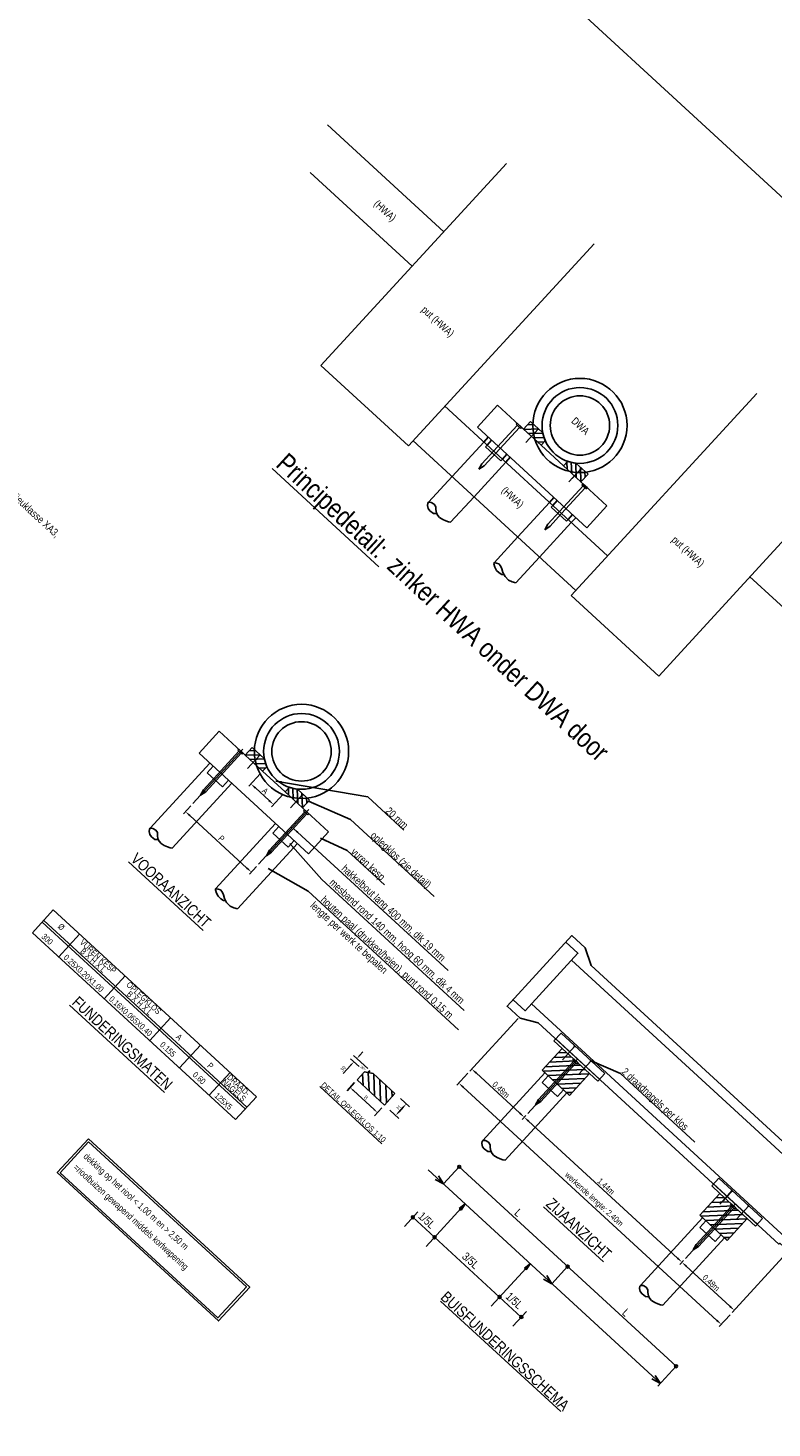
# Model space of a CAD drawing. Header units: metres. Extents: x 111546 to 149831, y 498798 to 507863.
# Tile 143 of 256: x 113102.61 to 113107.61, y 500845.88 to 500855.3. Entities that reach past the tile are written whole.
import ezdxf
from ezdxf.enums import TextEntityAlignment as Align

# ---------------------------------------------------------------- set-up
doc = ezdxf.new("R2010")
doc.units = ezdxf.units.M
doc.linetypes.add('DASHDOT', pattern=[25.4, 12.7, -6.35, 0, -6.35])
for name, color, linetype in [('7-maatvoering', 3, 'Continuous'), ('7-nw-constr- hout', 3, 'Continuous'), ('7-nw-details', 2, 'Continuous'), ('temp', 7, 'Continuous')]:
    doc.layers.add(name, color=color, linetype=linetype)
doc.styles.get("Standard").update_dxf_attribs({"font": 'isocp-ie.shx'})
doc.styles.add('Zaanstad', font='ARIALN.TTF')
doc.dimstyles.new('1-10', dxfattribs={"dimscale": 0.01, "dimtxt": 2.5, "dimasz": 3, "dimexe": 3, "dimexo": 5, "dimgap": 1, "dimtad": 1, "dimzin": 0, "dimdsep": 46, "dimtxsty": 'Standard', "dimcen": 0, "dimclrd": 3, "dimclre": 3, "dimclrt": 3, "dimadec": 0, "dimazin": 0, "dimtfac": 1, "dimtofl": 0, "dimtmove": 0, "dimatfit": 3, "dimfxl": 1, "dimtolj": 1, "dimtzin": 0, "dimarcsym": 0})
doc.dimstyles.new('1-20', dxfattribs={"dimtxt": 0.04, "dimasz": 0.04, "dimexe": 0.02, "dimexo": 0.02, "dimgap": 0.01, "dimtad": 1, "dimzin": 0, "dimdsep": 46, "dimtxsty": 'Zaanstad', "dimcen": 0, "dimclrd": 256, "dimclre": 256, "dimclrt": 256, "dimadec": 0, "dimazin": 0, "dimtfac": 1, "dimtofl": 0, "dimtmove": 0, "dimatfit": 3, "dimfxl": 1, "dimtfill": 1, "dimtolj": 1, "dimtzin": 0, "dimlwd": -1, "dimlwe": -1, "dimarcsym": 0})

# ---------------------------------------------------------------- blocks, each defined once
blk = doc.blocks.new('*D1342')
at = {"layer": '7-nw-details', "transparency": 16777216}
for p, q in [((113104.1715, 500850.2854), (113104.093, 500850.2001)), ((113104.136, 500850.1877), (113104.2281, 500850.1031)), ((113104.3224, 500850.1467), (113104.244, 500850.0613))]:
    blk.add_line(p, q, dxfattribs=at)
for points in [[(113104.1405, 500850.1926), (113104.1315, 500850.1828), (113104.1065, 500850.2148)], [(113104.2326, 500850.108), (113104.2236, 500850.0982), (113104.2575, 500850.076)]]:
    blk.add_solid(points, dxfattribs=at)
at = {"layer": 'Defpoints', "color": 0, "transparency": 16777216}
for p in [(113104.185, 500850.3002), (113104.336, 500850.1614), (113104.2575, 500850.076)]:
    blk.add_point(p, dxfattribs=at)
at = {"layer": '7-nw-details', "transparency": 16777216, "insert": (113104.2023, 500850.1675), "char_height": 0.04, "attachment_point": 5, "rotation": 317.41437, "style": 'Zaanstad', "bg_fill": 3, "box_fill_scale": 1.1, "bg_fill_color": 256, "bg_fill_true_color": 13158600, "bg_fill_transparency": 0}
blk.add_mtext('\\A1;A', dxfattribs=at)
blk = doc.blocks.new('hakkelbout')
at = {"layer": '7-maatvoering', "linetype": 'DASHDOT', "ltscale": 0.5}
blk.add_line((0, 0.0157), (0, -0.3834), dxfattribs=at)
at = {"layer": '7-nw-constr- hout'}
for p, q in [((-0.016, 0), (0.016, 0)), ((-0.008, -0.008), (-0.008, -0.2885)), ((0.008, -0.008), (0.008, -0.2886)), ((-0.008, -0.2885), (0, -0.3212)), ((0.008, -0.2886), (0, -0.3212))]:
    blk.add_line(p, q, dxfattribs=at)
at = {"layer": '7-nw-constr- hout', "ltscale": 0.2}
for p, q in [((-0.016, 0), (-0.016, -0.008)), ((-0.016, -0.008), (0.016, -0.008)), ((0.016, 0), (0.016, -0.008))]:
    blk.add_line(p, q, dxfattribs=at)
blk = doc.blocks.new('*D1343')
at = {"layer": '7-nw-details', "transparency": 16777216}
for p, q in [((113103.7007, 500850.0671), (113103.6519, 500850.014)), ((113103.6949, 500850.0017), (113104.0795, 500849.6482)), ((113104.1442, 500849.6595), (113104.0954, 500849.6064))]:
    blk.add_line(p, q, dxfattribs=at)
for points in [[(113103.6994, 500850.0066), (113103.6904, 500849.9968), (113103.6654, 500850.0287)], [(113104.084, 500849.6531), (113104.075, 500849.6433), (113104.1089, 500849.6212)]]:
    blk.add_solid(points, dxfattribs=at)
at = {"layer": 'Defpoints', "color": 0, "transparency": 16777216}
for p in [(113103.7142, 500850.0818), (113104.1577, 500849.6742), (113104.1089, 500849.6212)]:
    blk.add_point(p, dxfattribs=at)
at = {"layer": '7-nw-details', "transparency": 16777216, "insert": (113103.9075, 500849.847), "char_height": 0.04, "attachment_point": 5, "rotation": 317.41437, "style": 'Zaanstad', "bg_fill": 3, "box_fill_scale": 1.1, "bg_fill_color": 256, "bg_fill_true_color": 13158600, "bg_fill_transparency": 0}
blk.add_mtext('\\A1;P', dxfattribs=at)
blk = doc.blocks.new('*D1344')
at = {"layer": '7-nw-details', "transparency": 16777216}
for p, q in [((113105.9038, 500848.6362), (113105.5786, 500848.2823)), ((113105.6216, 500848.2699), (113105.916, 500847.9993)), ((113105.9553, 500847.983), (113105.9319, 500847.9575))]:
    blk.add_line(p, q, dxfattribs=at)
for points in [[(113105.6261, 500848.2748), (113105.6171, 500848.265), (113105.5921, 500848.297)], [(113105.9205, 500848.0042), (113105.9115, 500847.9944), (113105.9455, 500847.9722)]]:
    blk.add_solid(points, dxfattribs=at)
at = {"layer": 'Defpoints', "color": 0, "transparency": 16777216}
for p in [(113105.9174, 500848.6509), (113105.9455, 500847.9722), (113105.9689, 500847.9977)]:
    blk.add_point(p, dxfattribs=at)
at = {"layer": '7-nw-details', "transparency": 16777216, "insert": (113105.7894, 500848.157), "char_height": 0.04, "attachment_point": 5, "rotation": 317.41437, "style": 'Zaanstad', "bg_fill": 3, "box_fill_scale": 1.1, "bg_fill_color": 256, "bg_fill_true_color": 13158600, "bg_fill_transparency": 0}
blk.add_mtext('\\A1;0.48m', dxfattribs=at)
blk = doc.blocks.new('*D1345')
at = {"layer": '7-nw-details', "transparency": 16777216}
for p, q in [((113105.9553, 500847.983), (113105.9319, 500847.9575)), ((113105.9749, 500847.9452), (113106.9776, 500847.0237)), ((113107.0169, 500847.0074), (113106.9935, 500846.9819))]:
    blk.add_line(p, q, dxfattribs=at)
for points in [[(113105.9794, 500847.9501), (113105.9704, 500847.9403), (113105.9455, 500847.9722)], [(113106.9821, 500847.0286), (113106.9731, 500847.0188), (113107.007, 500846.9966)]]:
    blk.add_solid(points, dxfattribs=at)
at = {"layer": 'Defpoints', "color": 0, "transparency": 16777216}
for p in [(113105.9689, 500847.9977), (113107.007, 500846.9966), (113107.0304, 500847.0221)]:
    blk.add_point(p, dxfattribs=at)
at = {"layer": '7-nw-details', "transparency": 16777216, "insert": (113106.4966, 500847.5066), "char_height": 0.04, "attachment_point": 5, "rotation": 317.41437, "style": 'Zaanstad', "bg_fill": 3, "box_fill_scale": 1.1, "bg_fill_color": 256, "bg_fill_true_color": 13158600, "bg_fill_transparency": 0}
blk.add_mtext('\\A1;1.44m', dxfattribs=at)
blk = doc.blocks.new('*D1346')
at = {"layer": '7-nw-details', "transparency": 16777216}
for p, q in [((113107.0169, 500847.0074), (113106.9935, 500846.9819)), ((113107.7115, 500847.0564), (113107.3456, 500846.6582)), ((113107.0365, 500846.9695), (113107.3297, 500846.7))]:
    blk.add_line(p, q, dxfattribs=at)
for points in [[(113107.041, 500846.9744), (113107.032, 500846.9646), (113107.007, 500846.9966)], [(113107.3342, 500846.7049), (113107.3252, 500846.6951), (113107.3592, 500846.6729)]]:
    blk.add_solid(points, dxfattribs=at)
at = {"layer": 'Defpoints', "color": 0, "transparency": 16777216}
for p in [(113107.0304, 500847.0221), (113107.7251, 500847.0711), (113107.3592, 500846.6729)]:
    blk.add_point(p, dxfattribs=at)
at = {"layer": '7-nw-details', "transparency": 16777216, "insert": (113107.2037, 500846.8572), "char_height": 0.04, "attachment_point": 5, "rotation": 317.41437, "style": 'Zaanstad', "bg_fill": 3, "box_fill_scale": 1.1, "bg_fill_color": 256, "bg_fill_true_color": 13158600, "bg_fill_transparency": 0}
blk.add_mtext('\\A1;0.48m', dxfattribs=at)
blk = doc.blocks.new('*D1347')
at = {"layer": '7-nw-details', "transparency": 16777216}
for p, q in [((113105.5651, 500848.2676), (113105.4912, 500848.1872)), ((113105.5342, 500848.1749), (113107.2424, 500846.605)), ((113107.3321, 500846.6435), (113107.2583, 500846.5632))]:
    blk.add_line(p, q, dxfattribs=at)
for points in [[(113105.5387, 500848.1798), (113105.5297, 500848.17), (113105.5048, 500848.202)], [(113107.2469, 500846.6099), (113107.2378, 500846.6001), (113107.2718, 500846.5779)]]:
    blk.add_solid(points, dxfattribs=at)
at = {"layer": 'Defpoints', "color": 0, "transparency": 16777216}
for p in [(113105.5786, 500848.2823), (113107.3456, 500846.6582), (113107.2718, 500846.5779)]:
    blk.add_point(p, dxfattribs=at)
at = {"layer": '7-nw-details', "transparency": 16777216, "insert": (113106.4126, 500847.4164), "char_height": 0.04, "attachment_point": 5, "rotation": 317.41437, "style": 'Zaanstad', "bg_fill": 3, "box_fill_scale": 1.1, "bg_fill_color": 256, "bg_fill_true_color": 13158600, "bg_fill_transparency": 0}
blk.add_mtext('\\A1;werkende lengte: 2.40m', dxfattribs=at)
blk = doc.blocks.new('*D1348')
at = {"layer": '7-nw-details', "color": 3, "lineweight": -2, "transparency": 16777216}
for p, q in [((113104.8029, 500848.2047), (113104.7529, 500848.1502)), ((113104.7953, 500848.152), (113104.9354, 500848.0233)), ((113104.9872, 500848.0353), (113104.9372, 500847.9809))]:
    blk.add_line(p, q, dxfattribs=at)
at = {"layer": '7-nw-details', "color": 3, "transparency": 16777216}
for points in [[(113104.7986, 500848.1557), (113104.7919, 500848.1484), (113104.7732, 500848.1723)], [(113104.9388, 500848.0269), (113104.932, 500848.0196), (113104.9575, 500848.003)]]:
    blk.add_solid(points, dxfattribs=at)
at = {"layer": 'Defpoints', "color": 0, "transparency": 16777216}
for p in [(113104.8368, 500848.2415), (113105.0211, 500848.0721), (113104.9575, 500848.003)]:
    blk.add_point(p, dxfattribs=at)
at = {"layer": '7-nw-details', "color": 3, "transparency": 16777216, "insert": (113104.8805, 500848.1042), "char_height": 0.025, "attachment_point": 5, "rotation": 317.41437}
blk.add_mtext('\\A1;B', dxfattribs=at)
blk = doc.blocks.new('*D1349')
at = {"layer": '7-nw-details', "color": 3, "lineweight": -2, "transparency": 16777216}
for p, q in [((113105.0412, 500848.0202), (113105.1023, 500847.964)), ((113105.1005, 500848.0064), (113105.1309, 500848.0394)), ((113105.1122, 500848.0974), (113105.1733, 500848.0412))]:
    blk.add_line(p, q, dxfattribs=at)
at = {"layer": '7-nw-details', "color": 3, "transparency": 16777216}
for points in [[(113105.1273, 500848.0428), (113105.1346, 500848.0361), (113105.1512, 500848.0615)], [(113105.0969, 500848.0097), (113105.1042, 500848.003), (113105.0802, 500847.9843)]]:
    blk.add_solid(points, dxfattribs=at)
at = {"layer": 'Defpoints', "color": 0, "transparency": 16777216}
for p in [(113105.0754, 500848.1313), (113105.0044, 500848.054), (113105.1512, 500848.0615)]:
    blk.add_point(p, dxfattribs=at)
at = {"layer": '7-nw-details', "color": 3, "transparency": 16777216, "insert": (113105.0992, 500848.0381), "char_height": 0.025, "attachment_point": 5, "rotation": 47.41437}
blk.add_mtext('\\A1;H', dxfattribs=at)
blk = doc.blocks.new('*D1350')
at = {"layer": '7-nw-details', "color": 3, "lineweight": -2, "transparency": 16777216}
for p, q in [((113104.8393, 500848.389), (113104.8596, 500848.4111)), ((113104.7784, 500848.3227), (113104.7259, 500848.2657)), ((113104.834, 500848.3124), (113104.7766, 500848.3651)), ((113104.8925, 500848.2993), (113104.7969, 500848.3872))]:
    blk.add_line(p, q, dxfattribs=at)
at = {"layer": '7-nw-details', "color": 3, "transparency": 16777216}
for points in [[(113104.7747, 500848.3261), (113104.7821, 500848.3193), (113104.7987, 500848.3448)], [(113104.8356, 500848.3924), (113104.843, 500848.3856), (113104.819, 500848.3669)]]:
    blk.add_solid(points, dxfattribs=at)
at = {"layer": 'Defpoints', "color": 0, "transparency": 16777216}
for p in [(113104.7987, 500848.3448), (113104.8708, 500848.2785), (113104.9293, 500848.2655)]:
    blk.add_point(p, dxfattribs=at)
at = {"layer": '7-nw-details', "color": 3, "transparency": 16777216, "insert": (113104.7254, 500848.2984), "char_height": 0.025, "attachment_point": 5, "rotation": 47.41437}
blk.add_mtext('\\A1;30', dxfattribs=at)
blk = doc.blocks.new('buis400')
at = {"layer": '7-nw-details'}
for p, q in [((2.51, 0.2), (0.11, 0.2)), ((2.51, -0.2), (0.11, -0.2))]:
    blk.add_line(p, q, dxfattribs=at)
blk.add_lwpolyline([(2.51, -0.255), (2.43, -0.255), (2.43, -0.2625), (0.23, -0.2625), (0.12, -0.3225), (0, -0.3225), (0, 0.3225), (0.12, 0.3225), (0.23, 0.2625), (2.43, 0.2625), (2.43, 0.255), (2.51, 0.255)], close=True, dxfattribs=at)
blk.add_lwpolyline([(0, 0.2625), (0.11, 0.2625), (0.11, -0.2625), (0, -0.2625)], dxfattribs=at)
blk = doc.blocks.new('AAANDPIJL')
at = {"color": 3, "linetype": 'Continuous'}
for p, q in [((0, 0), (0.434, -0.9)), ((0.645, -0.748), (0, 0)), ((0.434, -0.9), (0.715, -0.697))]:
    blk.add_line(p, q, dxfattribs=at)
blk.add_lwpolyline([(0.715, -0.697), (0, 0), (0.505, -0.849)], dxfattribs=at)

msp = doc.modelspace()

# ---------------------------------------------------------------- linework, layer by layer
at = {"layer": '7-nw-details'}
for p, q in [((113104.6212, 500854.6489), (113105.404, 500853.9295)), ((113105.827, 500854.3898), (113104.5774, 500853.0302)), ((113104.5041, 500854.3287), (113105.1908, 500853.6976)), ((113106.416, 500853.8484), (113105.1664, 500852.4888)), ((113104.5774, 500853.0302), (113105.1664, 500852.4888)), ((113107.5113, 500852.8418), (113106.2617, 500851.4822)), ((113105.4091, 500852.7576), (113106.5067, 500851.7488)), ((113105.8976, 500852.6416), (113105.9271, 500852.6145)), ((113105.8982, 500852.6274), (113105.7391, 500852.4543)), ((113105.913, 500852.6139), (113105.7538, 500852.4408)), ((113105.196, 500852.5256), (113106.2936, 500851.5169)), ((113105.7391, 500852.4543), (113105.6609, 500852.3693)), ((113105.6609, 500852.3693), (113105.6407, 500852.3324)), ((113105.6756, 500852.3557), (113105.6407, 500852.3324)), ((113105.7538, 500852.4408), (113105.6756, 500852.3557)), ((113108.1003, 500852.3004), (113106.8507, 500850.9408)), ((113106.3417, 500852.2198), (113106.1826, 500852.0467)), ((113106.3564, 500852.2063), (113106.1973, 500852.0332)), ((113106.3706, 500852.2069), (113106.3411, 500852.234)), ((113106.1826, 500852.0467), (113106.1044, 500851.9616)), ((113106.1973, 500852.0332), (113106.1191, 500851.9481)), ((113106.1044, 500851.9616), (113106.0842, 500851.9248)), ((113106.1191, 500851.9481), (113106.0842, 500851.9248)), ((113107.4624, 500851.6098), (113108.2082, 500850.9243)), ((113106.2617, 500851.4822), (113106.8507, 500850.9408)), ((113104.4826, 500850.013), (113104.2454, 500849.7548)), ((113104.4968, 500850.0136), (113104.4673, 500850.0407)), ((113104.2306, 500849.7683), (113104.2104, 500849.7315)), ((113104.2454, 500849.7548), (113104.2104, 500849.7315))]:
    msp.add_line(p, q, dxfattribs=at)
at = {"layer": '7-nw-details', "ltscale": 0.2}
for p, q in [((113105.6306, 500852.6153), (113105.7659, 500852.7626)), ((113105.7659, 500852.7626), (113105.941, 500852.6018)), ((113105.8976, 500852.6416), (113105.8909, 500852.6342)), ((113105.9883, 500852.6533), (113105.941, 500852.6018)), ((113105.9883, 500852.6533), (113106.0679, 500852.5802)), ((113105.6306, 500852.6153), (113106.3669, 500851.9386)), ((113105.7039, 500852.5478), (113105.6734, 500852.5147)), ((113105.8909, 500852.6342), (113105.9203, 500852.6071)), ((113105.9271, 500852.6145), (113105.9203, 500852.6071)), ((113105.941, 500852.6018), (113106.0588, 500852.4935)), ((113105.9424, 500852.6004), (113106.0414, 500852.6046)), ((113106.0415, 500852.6044), (113105.957, 500852.5122)), ((113105.9683, 500852.6315), (113106.0101, 500852.6333)), ((113105.9737, 500852.5717), (113106.0693, 500852.5757)), ((113106.0049, 500852.543), (113106.0786, 500852.5461)), ((113106.0859, 500852.5229), (113106.0679, 500852.5802)), ((113105.6734, 500852.5147), (113105.4602, 500852.2828)), ((113105.6848, 500852.4835), (113105.6952, 500852.4947)), ((113105.6848, 500852.4835), (113105.788, 500852.3888)), ((113105.6952, 500852.4947), (113105.7257, 500852.5279)), ((113106.0361, 500852.5143), (113106.0796, 500852.5161)), ((113106.0859, 500852.5229), (113106.0588, 500852.4935)), ((113106.0588, 500852.4935), (113106.2098, 500852.3547)), ((113105.8207, 500852.3793), (113105.6075, 500852.1474)), ((113105.788, 500852.3888), (113105.7982, 500852.3999)), ((113105.7982, 500852.3999), (113105.8288, 500852.4332)), ((113105.8508, 500852.4122), (113105.8207, 500852.3793)), ((113106.2368, 500852.3841), (113106.2098, 500852.3547)), ((113106.2098, 500852.3547), (113106.3276, 500852.2464)), ((113106.2337, 500852.3327), (113106.2317, 500852.3786)), ((113106.2368, 500852.3841), (113106.2954, 500852.3711)), ((113106.2649, 500852.304), (113106.2617, 500852.3786)), ((113106.2961, 500852.2753), (113106.292, 500852.3718)), ((113106.2954, 500852.3711), (113106.375, 500852.298)), ((113105.4602, 500852.2828), (113105.3011, 500852.1097)), ((113106.3301, 500852.3389), (113106.2456, 500852.2468)), ((113106.3301, 500852.3389), (113106.2677, 500852.2708)), ((113106.3273, 500852.2461), (113106.3232, 500852.3456)), ((113106.375, 500852.298), (113106.3276, 500852.2464)), ((113106.356, 500852.2774), (113106.3544, 500852.3169)), ((113106.3276, 500852.2464), (113106.5023, 500852.0859)), ((113106.3411, 500852.234), (113106.3343, 500852.2266)), ((113106.3638, 500852.1995), (113106.3343, 500852.2266)), ((113106.3706, 500852.2069), (113106.3638, 500852.1995)), ((113105.6075, 500852.1474), (113105.4502, 500851.9763)), ((113106.1152, 500852.1086), (113105.902, 500851.8767)), ((113106.1456, 500852.1417), (113106.1152, 500852.1086)), ((113106.1267, 500852.0773), (113106.1371, 500852.0885)), ((113106.1267, 500852.0773), (113106.178, 500852.0302)), ((113106.1371, 500852.0885), (113106.1676, 500852.1218)), ((113106.3669, 500851.9386), (113106.5023, 500852.0859)), ((113106.178, 500852.0302), (113106.2299, 500851.9826)), ((113106.2299, 500851.9826), (113106.2402, 500851.9938)), ((113106.2402, 500851.9938), (113106.2707, 500852.027)), ((113106.2927, 500852.006), (113106.2625, 500851.9732)), ((113106.2625, 500851.9732), (113106.0493, 500851.7413)), ((113105.902, 500851.8767), (113105.7422, 500851.7028)), ((113106.0493, 500851.7413), (113105.8899, 500851.5679)), ((113103.7568, 500850.422), (113103.8921, 500850.5693)), ((113103.8921, 500850.5693), (113104.0672, 500850.4085)), ((113103.7568, 500850.422), (113104.4931, 500849.7453)), ((113104.1145, 500850.46), (113104.0672, 500850.4085)), ((113104.0672, 500850.4085), (113104.185, 500850.3002)), ((113104.0686, 500850.4071), (113104.1676, 500850.4113)), ((113104.1677, 500850.411), (113104.0832, 500850.3189)), ((113104.0945, 500850.4382), (113104.1363, 500850.44)), ((113104.0999, 500850.3784), (113104.1955, 500850.3824)), ((113104.1145, 500850.46), (113104.1941, 500850.3868)), ((113104.2121, 500850.3296), (113104.1941, 500850.3868)), ((113103.8301, 500850.3545), (113103.4274, 500849.9164)), ((113103.811, 500850.2902), (113103.8519, 500850.3346)), ((113103.811, 500850.2902), (113103.9142, 500850.1955)), ((113104.1311, 500850.3497), (113104.2048, 500850.3528)), ((113104.1623, 500850.321), (113104.2058, 500850.3228)), ((113104.2121, 500850.3296), (113104.185, 500850.3002)), ((113104.185, 500850.3002), (113104.336, 500850.1614)), ((113103.9771, 500850.2189), (113103.5764, 500849.783)), ((113103.9142, 500850.1955), (113103.955, 500850.2399)), ((113104.3631, 500850.1908), (113104.336, 500850.1614)), ((113104.3631, 500850.1908), (113104.4216, 500850.1778)), ((113104.336, 500850.1614), (113104.4538, 500850.0531)), ((113104.3599, 500850.1394), (113104.3579, 500850.1853)), ((113104.4563, 500850.1456), (113104.3718, 500850.0535)), ((113104.3911, 500850.1107), (113104.3879, 500850.1853)), ((113104.4563, 500850.1456), (113104.3939, 500850.0775)), ((113104.4223, 500850.082), (113104.4182, 500850.1785)), ((113104.4216, 500850.1778), (113104.5012, 500850.1047)), ((113104.4536, 500850.0528), (113104.4494, 500850.1523)), ((113104.5012, 500850.1047), (113104.4538, 500850.0531)), ((113104.4823, 500850.0841), (113104.4806, 500850.1236)), ((113104.4538, 500850.0531), (113104.6285, 500849.8926)), ((113104.4673, 500850.0407), (113104.4606, 500850.0333)), ((113104.49, 500850.0062), (113104.4606, 500850.0333)), ((113104.4968, 500850.0136), (113104.49, 500850.0062)), ((113104.2719, 500849.9484), (113103.8684, 500849.5095)), ((113104.2529, 500849.884), (113104.2938, 500849.9285)), ((113104.4189, 500849.8127), (113104.0161, 500849.3746)), ((113104.2529, 500849.884), (113104.3042, 500849.8369)), ((113104.3042, 500849.8369), (113104.3561, 500849.7893)), ((113104.3561, 500849.7893), (113104.3969, 500849.8337)), ((113104.4931, 500849.7453), (113104.6285, 500849.8926)), ((113106.1933, 500848.5375), (113106.1459, 500848.486)), ((113106.1585, 500848.4997), (113106.4531, 500848.229)), ((113106.1933, 500848.5375), (113106.4879, 500848.2668)), ((113106.2012, 500848.4352), (113106.0658, 500848.2879)), ((113106.1459, 500848.486), (113106.2012, 500848.4352)), ((113106.1738, 500848.4054), (113106.231, 500848.4078)), ((113106.2012, 500848.4352), (113106.3853, 500848.266)), ((113106.287, 500848.4509), (113106.2025, 500848.3588)), ((113106.287, 500848.4509), (113106.2246, 500848.3828)), ((113106.0876, 500848.3117), (113106.3247, 500848.3217)), ((113106.1164, 500848.3429), (113106.2935, 500848.3504)), ((113106.1451, 500848.3742), (113106.2622, 500848.3791)), ((113106.3951, 500848.3521), (113106.3106, 500848.26)), ((113106.3951, 500848.3521), (113106.3326, 500848.284)), ((113104.8708, 500848.2785), (113104.8201, 500848.2234)), ((113104.8201, 500848.2234), (113105.0044, 500848.054)), ((113104.8604, 500848.1863), (113104.8571, 500848.2637)), ((113104.8708, 500848.2785), (113104.9293, 500848.2655)), ((113104.9011, 500848.1489), (113104.8959, 500848.2729)), ((113104.9293, 500848.2655), (113105.0754, 500848.1313)), ((113104.9385, 500848.1146), (113104.9322, 500848.2628)), ((113104.9792, 500848.0771), (113104.973, 500848.2254)), ((113106.0842, 500848.271), (113105.6664, 500847.8164)), ((113106.1063, 500848.2507), (113106.0657, 500848.2065)), ((113106.0658, 500848.2879), (113106.2499, 500848.1187)), ((113106.0733, 500848.2811), (113106.3559, 500848.293)), ((113106.1045, 500848.2523), (113106.3835, 500848.2641)), ((113106.1358, 500848.2236), (113106.3548, 500848.2329)), ((113106.3853, 500848.266), (113106.2499, 500848.1187)), ((113106.3853, 500848.266), (113106.4405, 500848.2153)), ((113106.4879, 500848.2668), (113106.4405, 500848.2153)), ((113105.0754, 500848.1313), (113105.0044, 500848.054)), ((113105.0187, 500848.0696), (113105.0137, 500848.188)), ((113105.0561, 500848.1103), (113105.0544, 500848.1505)), ((113106.2315, 500848.1357), (113105.8163, 500847.6839)), ((113106.0657, 500848.2065), (113106.1688, 500848.1118)), ((113106.167, 500848.1949), (113106.3261, 500848.2017)), ((113106.2094, 500848.156), (113106.1688, 500848.1118)), ((113106.1982, 500848.1662), (113106.2974, 500848.1704)), ((113106.2295, 500848.1375), (113106.2687, 500848.1392)), ((113107.2549, 500847.5619), (113107.2075, 500847.5103)), ((113107.2549, 500847.5619), (113107.5494, 500847.2912)), ((113107.2627, 500847.4596), (113107.1274, 500847.3123)), ((113107.2075, 500847.5103), (113107.2627, 500847.4596)), ((113107.2201, 500847.524), (113107.5146, 500847.2533)), ((113107.3461, 500847.4782), (113107.2616, 500847.3861)), ((113107.2627, 500847.4596), (113107.4468, 500847.2904)), ((113107.3461, 500847.4782), (113107.2837, 500847.4101)), ((113107.1779, 500847.3673), (113107.355, 500847.3748)), ((113107.2066, 500847.3985), (113107.3238, 500847.4035)), ((113107.2353, 500847.4297), (113107.2926, 500847.4321)), ((113107.4565, 500847.3762), (113107.372, 500847.2841)), ((113107.1458, 500847.2954), (113106.7279, 500846.8408)), ((113107.1679, 500847.2751), (113107.1273, 500847.2309)), ((113107.1274, 500847.3123), (113107.3115, 500847.1431)), ((113107.1348, 500847.3054), (113107.4175, 500847.3173)), ((113107.1492, 500847.336), (113107.3863, 500847.346)), ((113107.1661, 500847.2767), (113107.4451, 500847.2885)), ((113107.4468, 500847.2904), (113107.3115, 500847.1431)), ((113107.4468, 500847.2904), (113107.502, 500847.2396)), ((113107.5494, 500847.2912), (113107.502, 500847.2396)), ((113107.1273, 500847.2309), (113107.2303, 500847.1361)), ((113107.1973, 500847.248), (113107.4164, 500847.2572)), ((113107.2285, 500847.2193), (113107.3877, 500847.226)), ((113107.271, 500847.1803), (113107.2303, 500847.1361)), ((113107.2598, 500847.1906), (113107.3589, 500847.1948)), ((113107.293, 500847.16), (113106.8779, 500846.7083)), ((113107.291, 500847.1619), (113107.3302, 500847.1635))]:
    msp.add_line(p, q, dxfattribs=at)
at = {"layer": '7-nw-details', "linetype": 'Continuous', "ltscale": 0.2}
for p, q in [((113102.776, 500849.3665), (113102.6353, 500849.2133)), ((113102.776, 500849.3665), (113104.1429, 500848.1102)), ((113102.7004, 500849.2839), (113104.0671, 500848.0277)), ((113102.7112, 500849.2957), (113104.0779, 500848.0395)), ((113102.6354, 500849.2132), (113104.0021, 500847.957)), ((113102.9529, 500849.2039), (113102.8121, 500849.0508)), ((113103.2592, 500848.9224), (113103.1185, 500848.7692)), ((113103.5656, 500848.6408), (113103.4248, 500848.4877)), ((113103.7659, 500848.4567), (113103.6251, 500848.3036)), ((113103.9662, 500848.2726), (113103.8254, 500848.1195)), ((113104.1429, 500848.1102), (113104.0021, 500847.957))]:
    msp.add_line(p, q, dxfattribs=at)
at = {"layer": '7-nw-details', "linetype": 'Continuous'}
for p, q in [((113105.4019, 500847.523), (113105.345, 500847.5527)), ((113105.4019, 500847.523), (113105.3675, 500847.5772)), ((113105.23, 500847.3359), (113105.1388, 500847.2367)), ((113106.8618, 500846.181), (113106.8274, 500846.2353)), ((113106.8445, 500846.1621), (113106.9679, 500846.2964)), ((113106.8618, 500846.181), (113106.8049, 500846.2108))]:
    msp.add_line(p, q, dxfattribs=at)
at = {"layer": '7-nw-details', "ltscale": 0.2}
for points in [[(113106.0467, 500852.5997), (113106.0382, 500852.6007), (113106.0371, 500852.6084)], [(113106.3353, 500852.3342), (113106.3268, 500852.3352), (113106.3257, 500852.343)], [(113105.4502, 500851.9763), (113105.4353, 500851.9779), (113105.4174, 500851.9838), (113105.3966, 500851.9937), (113105.3757, 500852.0065), (113105.3617, 500852.0224), (113105.3542, 500852.0378), (113105.3507, 500852.0602), (113105.3501, 500852.08), (113105.339, 500852.0974), (113105.3189, 500852.1081), (113105.3011, 500852.1097), (113105.2963, 500852.1032), (113105.2954, 500852.0876), (113105.2995, 500852.0672), (113105.3113, 500852.052), (113105.3338, 500852.035), (113105.3473, 500852.0333), (113105.3564, 500852.0343)], [(113105.8899, 500851.5679), (113105.8642, 500851.5742), (113105.8405, 500851.5855), (113105.8165, 500851.6095), (113105.8022, 500851.6367), (113105.7943, 500851.6619), (113105.7867, 500851.6815), (113105.7743, 500851.6946), (113105.7585, 500851.6998), (113105.7422, 500851.7028), (113105.7417, 500851.6964), (113105.7473, 500851.6732), (113105.76, 500851.6517), (113105.7768, 500851.6346), (113105.7948, 500851.623), (113105.8104, 500851.6221)], [(113104.1729, 500850.4064), (113104.1644, 500850.4074), (113104.1633, 500850.4151)], [(113104.4615, 500850.1409), (113104.453, 500850.1419), (113104.4519, 500850.1497)], [(113103.5764, 500849.783), (113103.5615, 500849.7846), (113103.5436, 500849.7905), (113103.5228, 500849.8004), (113103.5019, 500849.8132), (113103.4879, 500849.8291), (113103.4804, 500849.8445), (113103.4769, 500849.8669), (113103.4763, 500849.8867), (113103.4652, 500849.9041), (113103.4451, 500849.9148), (113103.4274, 500849.9164), (113103.4226, 500849.9099), (113103.4216, 500849.8943), (113103.4257, 500849.8739), (113103.4375, 500849.8587), (113103.46, 500849.8417), (113103.4736, 500849.84), (113103.4826, 500849.841)], [(113104.0161, 500849.3746), (113103.9904, 500849.3809), (113103.9668, 500849.3922), (113103.9427, 500849.4162), (113103.9284, 500849.4434), (113103.9205, 500849.4686), (113103.9129, 500849.4882), (113103.9005, 500849.5013), (113103.8847, 500849.5065), (113103.8684, 500849.5095), (113103.8679, 500849.5031), (113103.8736, 500849.4799), (113103.8862, 500849.4584), (113103.903, 500849.4413), (113103.9211, 500849.4297), (113103.9366, 500849.4288)], [(113106.2922, 500848.4462), (113106.2837, 500848.4472), (113106.2826, 500848.455)], [(113106.4002, 500848.3474), (113106.3917, 500848.3484), (113106.3906, 500848.3562)], [(113105.8163, 500847.684), (113105.8014, 500847.6855), (113105.7835, 500847.6913), (113105.7626, 500847.701), (113105.7416, 500847.7137), (113105.7276, 500847.7295), (113105.72, 500847.7448), (113105.7163, 500847.7673), (113105.7155, 500847.787), (113105.7042, 500847.8042), (113105.6841, 500847.8149), (113105.6664, 500847.8164), (113105.6616, 500847.8099), (113105.6608, 500847.7942), (113105.6651, 500847.7739), (113105.677, 500847.7588), (113105.6995, 500847.7419), (113105.7131, 500847.7403), (113105.7222, 500847.7413)], [(113107.3513, 500847.4735), (113107.3428, 500847.4746), (113107.3417, 500847.4823)], [(113107.4618, 500847.3718), (113107.4533, 500847.3728), (113107.4522, 500847.3805)], [(113106.8778, 500846.7083), (113106.8629, 500846.7099), (113106.8451, 500846.7156), (113106.8242, 500846.7254), (113106.8032, 500846.738), (113106.7891, 500846.7539), (113106.7815, 500846.7692), (113106.7778, 500846.7916), (113106.7771, 500846.8113), (113106.7658, 500846.8286), (113106.7456, 500846.8392), (113106.7279, 500846.8408), (113106.7232, 500846.8342), (113106.7223, 500846.8186), (113106.7266, 500846.7983), (113106.7385, 500846.7831), (113106.7611, 500846.7662), (113106.7747, 500846.7646), (113106.7837, 500846.7657)]]:
    msp.add_lwpolyline(points, dxfattribs=at)
at = {"layer": '7-nw-details', "linetype": 'Continuous', "ltscale": 0.2}
for points in [[(113103.0118, 500847.8277), (113104.0978, 500846.8296), (113103.8878, 500846.6011), (113102.8019, 500847.5992), (113103.0118, 500847.8277)], [(113103.0137, 500847.806), (113104.0751, 500846.8305), (113103.8843, 500846.623), (113102.8229, 500847.5985), (113103.0137, 500847.806)]]:
    msp.add_lwpolyline(points, dxfattribs=at)
for centre, radius in [((113106.3204, 500852.6266), 0.3171), ((113106.3204, 500852.6266), 0.255), ((113106.3204, 500852.6266), 0.1999), ((113104.4466, 500850.4333), 0.3171), ((113104.4466, 500850.4333), 0.255), ((113104.4466, 500850.4333), 0.1999)]:
    msp.add_circle(centre, radius, dxfattribs=at)
at = {"layer": '7-nw-details'}
for centre in [(113105.1958, 500847.2986), (113105.3418, 500847.1645), (113106.9679, 500846.2964)]:
    msp.add_circle(centre, 0.00992, dxfattribs=at)
at = {"layer": '7-nw-details', "linetype": 'Continuous'}
msp.add_arc((113104.9114, 500848.2722), 0.0135, 105.08564, 180.40741, dxfattribs=at)

# ---------------------------------------------------------------- block references
at = {"layer": '7-nw-details', "ltscale": 0.2, "xscale": 1.25, "yscale": 1.25, "zscale": 1.25, "rotation": 317.4143730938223}
for p in [(113106.2932, 500848.3506), (113107.3548, 500847.375)]:
    msp.add_blockref('hakkelbout', p, dxfattribs=at)

# ---------------------------------------------------------------- texts
at = {"layer": '7-nw-details', "style": 'Zaanstad'}
for s, height, p in [('(HWA)', 0.05, (113104.9287, 500854.1117)), ('put (HWA)', 0.05, (113105.2492, 500853.399)), ('aanbrengen betonkraag met beton C45/55, milieuklasse XA3,', 0.050112, (113101.6376, 500852.9294)), ('en de put aanstorten met beton C35/45, milieuklasse XA3,', 0.050112, (113101.4021, 500852.6717)), ('DWA', 0.05, (113106.2582, 500852.6505)), ('(HWA)', 0.05, (113105.7876, 500852.1831)), ('put (HWA)', 0.05, (113106.9334, 500851.851)), ('2 draadnagels per klos', 0.05, (113106.5969, 500848.2716)), ('125X5', 0.04, (113103.8566, 500848.1114))]:
    msp.add_text(s, height=height, rotation=317.41437, dxfattribs=at).set_placement(p)
for s, height, p in [('20 mm', 0.05, (113105.1057, 500850.0041)), ('30%%D', 0.01721, (113104.8661, 500848.3078))]:
    msp.add_text(s, height=height, rotation=317.41437, dxfattribs=at).set_placement(p, align=Align.TOP_CENTER)
for s, height, p in [('oplegklos (zie detail)', 0.05, (113105.0986, 500849.6851)), ('hakkelbout lang 400 mm, dik 19 mm', 0.05, (113105.05, 500849.3273)), ('vuren kesp', 0.05, (113104.8781, 500849.6563)), ('mesband rond 140 mm, hoog 60 mm, dik 4 mm', 0.05, (113105.0731, 500849.1375)), ('houten paal (drukken/heien), punt rond 0,15 m', 0.05, (113105.0055, 500849.0299)), ('lengte per werk te bepalen', 0.05, (113104.7501, 500849.1619)), ('%%C', 0.04, (113102.8168, 500849.2379)), ('300', 0.04, (113102.7216, 500849.1552)), ('VUREN KESP', 0.04, (113103.0635, 500849.0393)), ('0.25X0.20X1.00', 0.04, (113102.9671, 500848.9258)), ('B X H X L', 0.04, (113103.0307, 500849.0128)), ('OPLEGKLOS', 0.04, (113103.3711, 500848.7597)), ('0.16X0.065X0.40', 0.04, (113103.2832, 500848.6372)), ('B X H X L', 0.04, (113103.3436, 500848.7252)), ('A', 0.04, (113103.6094, 500848.4963)), ('0.155', 0.04, (113103.5342, 500848.4143)), ('P', 0.04, (113103.8198, 500848.303)), ('0.60', 0.04, (113103.7445, 500848.2211)), ('NAGELS', 0.04, (113103.9779, 500848.1391)), ('DRAAD-', 0.04, (113104.0092, 500848.1732))]:
    msp.add_text(s, height=height, rotation=317.41437, dxfattribs=at).set_placement(p, align=Align.CENTER)
at = {"layer": '7-nw-details', "linetype": 'Continuous', "style": 'Zaanstad'}
for s, height, p in [('%%UVOORAANZICHT', 0.075, (113103.5425, 500849.471)), ('%%UFUNDERINGSMATEN', 0.075, (113103.2158, 500848.4427)), ('%%UDETAIL OPLEGKLOS 1:10', 0.0375, (113104.7839, 500847.9915)), ('%%UZIJAANZICHT', 0.075, (113106.2877, 500847.195))]:
    msp.add_text(s, height=height, rotation=317.41437, dxfattribs=at).set_placement(p, align=Align.CENTER)
for s, height, rotation, p in [('=rioolbuizen gewapend middels korfwapening', 0.043952, 317.63195, (113102.907, 500847.6285)), ('dekking op het riool < 1,00 m en > 2,50 m', 0.043952, 317.63195, (113102.9751, 500847.7026)), ('1/5L', 0.05453, 317.41437, (113105.227, 500847.2999))]:
    msp.add_text(s, height=height, rotation=rotation, dxfattribs=at).set_placement(p)

# ---------------------------------------------------------------- dimensions: what is measured, and where the dimension line sits
at = {"layer": '7-nw-details'}
for base, p1, p2, angle, text, picture, middle in [((113104.7987, 500848.3448), (113104.9293, 500848.2655), (113104.8708, 500848.2785), 47.41437, '30', '*D1350', (113104.7254, 500848.2984)), ((113104.9575, 500848.003), (113104.8368, 500848.2415), (113105.0211, 500848.0721), 317.41437, 'B', '*D1348', (113104.8805, 500848.1042)), ((113105.1512, 500848.0615), (113105.0044, 500848.054), (113105.0754, 500848.1313), 47.41437, 'H', '*D1349', (113105.0992, 500848.0381))]:
    dim = msp.add_linear_dim(base=base, p1=p1, p2=p2, angle=angle, text=text, dimstyle='1-10', dxfattribs=at)
    dim.commit()
    dim.dimension.update_dxf_attribs({"geometry": picture, "text_midpoint": middle})

# ---------------------------------------------------------------- leaders
for points in [[(113104.4942, 500850.0983), (113104.7764, 500849.9746), (113105.3395, 500849.4571)], [(113104.3917, 500849.9155), (113105.4326, 500848.9589)], [(113104.3682, 500849.8131), (113104.5826, 500849.571), (113105.5409, 500848.6902)], [(113104.5737, 500849.8497), (113104.7535, 500849.7662), (113105.0042, 500849.5358)], [(113104.2225, 500849.6455), (113104.4905, 500849.4922), (113105.5038, 500848.5609)]]:
    msp.add_leader(points, dimstyle='1-20', override={"dimgap": 0.01, "dimtad": 0, "dimtxsty": 'Zaanstad'}, dxfattribs=at)

# ---------------------------------------------------------------- next in the draw order: dimensions: what is measured, and where the dimension line sits
for base, p1, p2, text, picture, middle in [((113104.2575, 500850.076), (113104.185, 500850.3002), (113104.336, 500850.1614), 'A', '*D1342', (113104.2023, 500850.1675)), ((113105.9455, 500847.9722), (113105.9174, 500848.6509), (113105.9689, 500847.9977), '<>m', '*D1344', (113105.7894, 500848.157))]:
    dim = msp.add_linear_dim(base=base, p1=p1, p2=p2, angle=317.41437, text=text, dimstyle='1-20', dxfattribs=at)
    dim.commit()
    dim.dimension.update_dxf_attribs({"geometry": picture, "text_midpoint": middle})

# ---------------------------------------------------------------- next in the draw order: linework, layer by layer
at = {"layer": '7-nw-details', "linetype": 'DASHDOT', "ltscale": 0.5}
msp.add_line((113104.4954, 500850.0416), (113104.1577, 500849.6742), dxfattribs=at)
at = {"layer": '7-nw-details'}
msp.add_line((113104.4679, 500850.0265), (113104.2306, 500849.7683), dxfattribs=at)

# ---------------------------------------------------------------- next in the draw order: block references
at = {"layer": '7-nw-details', "xscale": 1.25, "yscale": 1.25, "zscale": 1.25, "rotation": 317.4143730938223}
msp.add_blockref('hakkelbout', (113104.0386, 500850.4347), dxfattribs=at)

# ---------------------------------------------------------------- next in the draw order: texts
at = {"layer": '7-nw-details', "linetype": 'Continuous', "style": 'Zaanstad'}
msp.add_text('%%UPrincipedetail: %%U zinker HWA onder DWA door', height=0.130007, rotation=317.41437, dxfattribs=at).set_placement((113104.2664, 500852.3558))

# ---------------------------------------------------------------- next in the draw order: dimensions: what is measured, and where the dimension line sits
at = {"layer": '7-nw-details'}
dim = msp.add_linear_dim(base=(113107.007, 500846.9966), p1=(113105.9689, 500847.9977), p2=(113107.0304, 500847.0221), angle=317.41437, text='<>m', dimstyle='1-20', dxfattribs=at)
dim.commit()
dim.dimension.update_dxf_attribs({"geometry": '*D1345', "text_midpoint": (113106.4966, 500847.5066)})

# ---------------------------------------------------------------- next in the draw order: leaders
msp.add_leader([(113104.2728, 500850.234), (113104.8921, 500850.1268), (113105.1342, 500849.9043)], dimstyle='1-20', override={"dimgap": 0.01, "dimtad": 0, "dimtxsty": 'Zaanstad'}, dxfattribs=at)

# ---------------------------------------------------------------- next in the draw order: dimensions: what is measured, and where the dimension line sits
for base, p1, p2, text, picture, middle in [((113104.1089, 500849.6212), (113103.7142, 500850.0818), (113104.1577, 500849.6742), 'P', '*D1343', (113103.9075, 500849.847)), ((113107.3592, 500846.6729), (113107.0304, 500847.0221), (113107.7251, 500847.0711), '<>m', '*D1346', (113107.2037, 500846.8572))]:
    dim = msp.add_linear_dim(base=base, p1=p1, p2=p2, angle=317.41437, text=text, dimstyle='1-20', dxfattribs=at)
    dim.commit()
    dim.dimension.update_dxf_attribs({"geometry": picture, "text_midpoint": middle})

# ---------------------------------------------------------------- next in the draw order: dimensions: what is measured, and where the dimension line sits
dim = msp.add_linear_dim(base=(113107.2718, 500846.5779), p1=(113105.5786, 500848.2823), p2=(113107.3456, 500846.6582), angle=317.41437, text='werkende lengte: <>m', dimstyle='1-20', dxfattribs=at)
dim.commit()
dim.dimension.update_dxf_attribs({"geometry": '*D1347', "text_midpoint": (113106.4126, 500847.4164)})

# ---------------------------------------------------------------- next in the draw order: linework, layer by layer
at = {"layer": '7-nw-details', "linetype": 'Continuous'}
for p, q in [((113105.2991, 500847.6175), (113106.862, 500846.1811)), ((113105.5079, 500847.6383), (113105.4019, 500847.523)), ((113105.5079, 500847.6383), (113106.9679, 500846.2964)), ((113105.5479, 500847.3888), (113105.2848, 500847.1025)), ((113105.1958, 500847.2986), (113105.9258, 500846.6277)), ((113105.9859, 500846.9862), (113105.7228, 500846.6999)), ((113106.1319, 500846.852), (113106.0975, 500846.9062)), ((113106.2379, 500846.9673), (113106.1319, 500846.852)), ((113106.1319, 500846.852), (113106.075, 500846.8818)), ((113105.96, 500846.6649), (113105.8688, 500846.5658))]:
    msp.add_line(p, q, dxfattribs=at)
at = {"layer": '7-nw-details'}
msp.add_line((113105.3829, 500846.7344), (113106.1913, 500845.9914), dxfattribs=at)
for centre in [(113105.5079, 500847.6383), (113106.2379, 500846.9673), (113105.7798, 500846.7628), (113105.9258, 500846.6277)]:
    msp.add_circle(centre, 0.00992, dxfattribs=at)
at = {"layer": 'temp', "color": 2, "ltscale": 0.02}
msp.add_lwpolyline([(113084.3883, 500853.775), (113097.8584, 500841.3949), (113099.6102, 500843.3009), (113102.9265, 500840.253), (113112.0334, 500850.1616), (113095.2905, 500865.5498), (113084.4318, 500853.7351)], dxfattribs=at)

# ---------------------------------------------------------------- next in the draw order: block references
at = {"layer": '7-nw-details', "rotation": 317.4143730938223}
msp.add_blockref('buis400', (113106.0485, 500848.9562), dxfattribs=at)
at = {"layer": '7-nw-details', "linetype": 'Continuous'}
for p, xscale, yscale, zscale, rotation in [((113105.5479, 500847.3888), 0.04957543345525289, 0.04957543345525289, 0.04957543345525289, 281.6568875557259), ((113105.9859, 500846.9862), 0.04957543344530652, 0.04957543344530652, 0.04957543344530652, 281.6396854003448)]:
    msp.add_blockref('AAANDPIJL', p, dxfattribs=dict(at, xscale=xscale, yscale=yscale, zscale=zscale, rotation=rotation))

# ---------------------------------------------------------------- next in the draw order: texts
at = {"layer": '7-nw-details', "linetype": 'Continuous', "style": 'Zaanstad'}
for s, height, p in [('L', 0.0545, (113105.8745, 500847.3217)), ('3/5L', 0.05453, (113105.5218, 500847.029)), ('1/5L', 0.05453, (113105.8155, 500846.7591)), ('L', 0.0545, (113106.5993, 500846.6498))]:
    msp.add_text(s, height=height, rotation=317.41437, dxfattribs=at).set_placement(p)
msp.add_text('BUISFUNDERINGSSCHEMA', height=0.074363, rotation=317.41437, dxfattribs=at).set_placement((113105.7917, 500846.3718), align=Align.CENTER)

# ---------------------------------------------------------------- next in the draw order: leaders
at = {"layer": '7-nw-details'}
msp.add_leader([(113106.3951, 500848.3521), (113106.5925, 500848.2654), (113107.0949, 500847.8037)], dimstyle='1-20', override={"dimgap": 0.01, "dimtad": 0, "dimtxsty": 'Zaanstad'}, dxfattribs=at)

doc.saveas('drawing.dxf')
